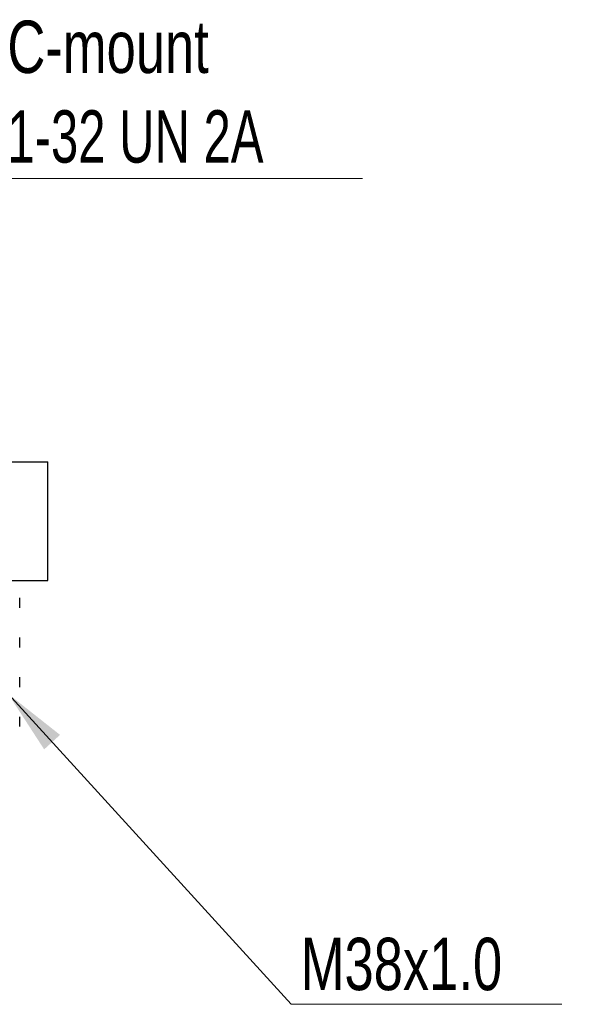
# Model space of a CAD drawing. Header units: millimetres. Extents: x 15 to 415, y 5 to 292.
# Tile 9 of 39: x 168 to 196, y 76 to 125. Entities that reach past the tile are written whole.
import ezdxf

# ---------------------------------------------------------------- set-up
doc = ezdxf.new("R2010")
doc.units = ezdxf.units.MM
doc.styles.add('SLDTEXTSTYLE0', font='TXT', dxfattribs={"width": 0.75})
doc.styles.add('SLDTEXTSTYLE2', font='TXT', dxfattribs={"width": 0.7})
doc.dimstyles.new('SLDDIMSTYLE1', dxfattribs={"dimtxt": 0.18, "dimasz": 3.302, "dimexe": 0, "dimexo": 0.0625, "dimgap": 0, "dimtad": 0, "dimtih": 1, "dimtoh": 1, "dimdec": 0, "dimrnd": 1e-09, "dimzin": 0, "dimdsep": 46, "dimtxsty": 'Standard', "dimsah": 1, "dimcen": 0.09, "dimadec": 0, "dimazin": 0, "dimtfac": 3.302, "dimtdec": 0, "dimtofl": 0, "dimtmove": 0, "dimatfit": 3, "dimfxl": 1, "dimfrac": 2, "dimtolj": 1, "dimtzin": 0, "dimarcsym": 0})

# ---------------------------------------------------------------- blocks, each defined once
blk = doc.blocks.new('SW_NOTE_0')
at = {"color": 0, "linetype": 'Continuous', "lineweight": 0}
blk.add_line((18.416, 0), (0, 0), dxfattribs=at)
at = {"color": 0, "linetype": 'Continuous', "lineweight": 0, "char_height": 2.6458, "attachment_point": 1}
for s, insert, style in [('C-mount', (0.475, 7.973), 'SLDTEXTSTYLE0'), ('1-32 UN 2A', (0.475, 3.445), 'SLDTEXTSTYLE2')]:
    blk.add_mtext(s, dxfattribs=dict(at, insert=insert, style=style))
blk = doc.blocks.new('SW_NOTE_0_1')
at = {"color": 0, "linetype": 'Continuous', "lineweight": 0}
blk.add_line((13.678, 0), (0, 0), dxfattribs=at)
at = {"color": 0, "linetype": 'Continuous', "lineweight": 0, "insert": (0.486, 3.36), "char_height": 2.6458, "attachment_point": 1, "style": 'SLDTEXTSTYLE0'}
blk.add_mtext('M38x1.0', dxfattribs=at)

msp = doc.modelspace()

# ---------------------------------------------------------------- linework, layer by layer
at = {"color": 7, "linetype": 'Continuous', "lineweight": 25}
for p, q in [((128.109, 102.982), (169.609, 102.982)), ((169.609, 96.982), (169.609, 102.982)), ((128.109, 96.982), (169.609, 96.982)), ((168.192, 95.607), (168.192, 96.107)), ((168.192, 93.607), (168.192, 94.107)), ((168.192, 91.607), (168.192, 92.107)), ((168.192, 89.607), (168.192, 90.107))]:
    msp.add_line(p, q, dxfattribs=at)

# ---------------------------------------------------------------- block references
at = {"color": 7, "linetype": 'Continuous', "lineweight": 0}
for name, p in [('SW_NOTE_0', (167.096, 117.296)), ('SW_NOTE_0_1', (181.904, 75.583))]:
    msp.add_blockref(name, p, dxfattribs=at)

# ---------------------------------------------------------------- leaders
msp.add_leader([(167.605, 91.266), (181.904, 75.583)], dimstyle='SLDDIMSTYLE1', dxfattribs=at)

doc.saveas('drawing.dxf')
